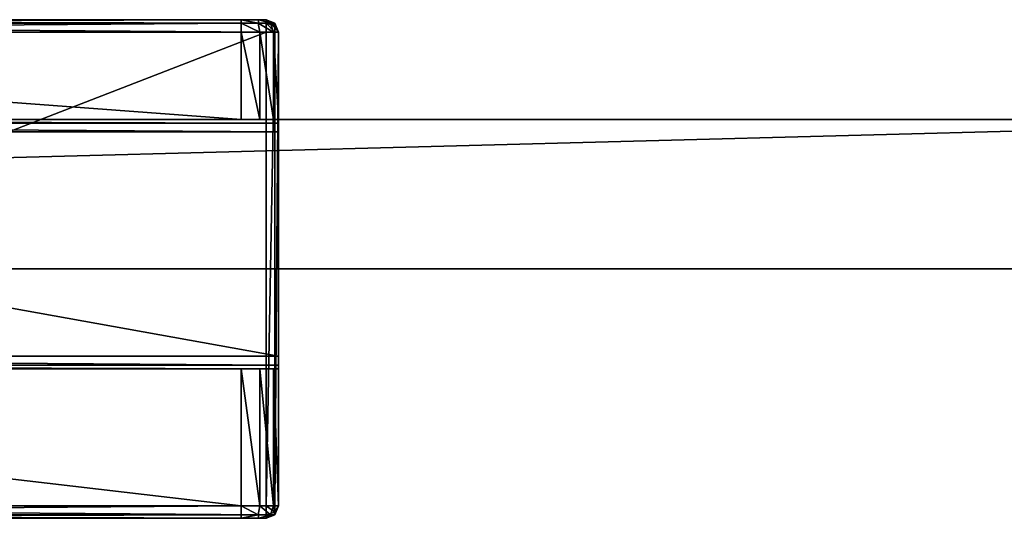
# Model space of a CAD drawing. Header units: metres. Extents: x 0 to 607, y -215 to 49.
# Tile 9 of 10: x 193 to 233, y -13 to 7. Entities that reach past the tile are written whole.
import ezdxf

# ---------------------------------------------------------------- set-up
doc = ezdxf.new("R2010")
doc.units = ezdxf.units.M

msp = doc.modelspace()

# ---------------------------------------------------------------- linework, layer by layer
at = {"layer": 'Y2A61L'}
for points in [[(24.000277, 3, 3), (24.000277, 3, 1994), (251.000275, 3, 3)], [(24.000277, 3, 1994), (251.000275, 3, 1994), (251.000275, 3, 3)], [(24.000277, 3, 3), (251.000275, 3, 3), (24.000277, -3, 3)], [(251.000275, 3, 3), (251.000275, -3, 3), (24.000277, -3, 3)], [(24.000277, 3, 1994), (24.000277, -3, 1994), (251.000275, 3, 1994)], [(24.000277, -3, 1994), (251.000275, -3, 1994), (251.000275, 3, 1994)], [(251.000275, -3, 3), (251.000275, -3, 1994), (24.000277, -3, 3)], [(251.000275, -3, 1994), (24.000277, -3, 1994), (24.000277, -3, 3)]]:
    msp.add_3dface(points, dxfattribs=at)
at = {"layer": 'Y2A61L012'}
for points in [[(203.349472, 7, 1997.5), (202.349472, 7, 1976.5), (154.349472, 7, 1997.5)], [(202.349472, 7, 1976.5), (155.349472, 7, 1976.5), (154.349472, 7, 1997.5)], [(203.349472, 7, 1997.5), (154.349472, 7, 1997.5), (203.349472, 6.853553, 1997.853516)], [(154.349472, 7, 1997.5), (154.349472, 6.853553, 1997.853516), (203.349472, 6.853553, 1997.853516)], [(203.349472, 6.853553, 1997.853516), (154.349472, 6.853553, 1997.853516), (203.349472, 6.5, 1998)], [(154.349472, 6.853553, 1997.853516), (154.349472, 6.5, 1998), (203.349472, 6.5, 1998)], [(202.349472, 6.853553, 1976.146484), (155.349472, 6.853553, 1976.146484), (202.349472, 7, 1976.5)], [(155.349472, 6.853553, 1976.146484), (155.349472, 7, 1976.5), (202.349472, 7, 1976.5)], [(202.349472, 6.5, 1976), (155.349472, 6.5, 1976), (202.349472, 6.853553, 1976.146484)], [(155.349472, 6.5, 1976), (155.349472, 6.853553, 1976.146484), (202.349472, 6.853553, 1976.146484)], [(203.05658, 7, 1976.792847), (202.349472, 7, 1976.5), (203.349472, 7, 1997.5)], [(203.05658, 7, 1976.792847), (203.026245, 6.853553, 1976.327759), (202.349472, 7, 1976.5)], [(202.349472, 7, 1976.5), (203.026245, 6.853553, 1976.327759), (202.349472, 6.853553, 1976.146484)], [(203.026245, 6.853553, 1976.327759), (203.099472, 6.5, 1976.200928), (202.349472, 6.853553, 1976.146484)], [(203.099472, 6.5, 1976.200928), (202.349472, 6.5, 1976), (202.349472, 6.853553, 1976.146484)], [(203.026245, 6.853553, 1976.327759), (203.05658, 7, 1976.792847), (203.521683, 6.853553, 1976.823242)], [(203.521683, 6.853553, 1976.823242), (203.648514, 6.5, 1976.75), (203.026245, 6.853553, 1976.327759)], [(203.648514, 6.5, 1976.75), (203.099472, 6.5, 1976.200928), (203.026245, 6.853553, 1976.327759)], [(203.349472, 7, 1977.5), (203.05658, 7, 1976.792847), (203.349472, 7, 1997.5)], [(203.05658, 7, 1976.792847), (203.349472, 7, 1977.5), (203.521683, 6.853553, 1976.823242)], [(203.703018, 6.853553, 1997.5), (203.349472, 7, 1997.5), (203.703018, 6.75, 1997.75)], [(203.349472, 7, 1997.5), (203.349472, 6.853553, 1997.853516), (203.703018, 6.75, 1997.75)], [(203.703018, 6.853553, 1997.5), (203.703018, 6.853553, 1977.5), (203.349472, 7, 1997.5)], [(203.703018, 6.853553, 1977.5), (203.349472, 7, 1977.5), (203.349472, 7, 1997.5)], [(203.521683, 6.853553, 1976.823242), (203.349472, 7, 1977.5), (203.703018, 6.853553, 1977.5)], [(203.703018, 6.75, 1997.75), (203.349472, 6.853553, 1997.853516), (203.703018, 6.5, 1997.853516)], [(203.349472, 6.853553, 1997.853516), (203.349472, 6.5, 1998), (203.703018, 6.5, 1997.853516)], [(203.703018, 6.853553, 1977.5), (203.849472, 6.5, 1977.5), (203.521683, 6.853553, 1976.823242)], [(203.849472, 6.5, 1977.5), (203.648514, 6.5, 1976.75), (203.521683, 6.853553, 1976.823242)], [(203.703018, 6.75, 1997.75), (203.849472, 6.5, 1997.5), (203.703018, 6.853553, 1997.5)], [(203.849472, 6.5, 1997.5), (203.849472, 6.5, 1977.5), (203.703018, 6.853553, 1997.5)], [(203.849472, 6.5, 1977.5), (203.703018, 6.853553, 1977.5), (203.703018, 6.853553, 1997.5)], [(203.849472, 6.5, 1997.5), (203.703018, 6.75, 1997.75), (203.703018, 6.5, 1997.853516)], [(203.349472, -12.5, 1998), (203.349472, 6.5, 1998), (154.349472, -12.5, 1998)], [(203.349472, 6.5, 1998), (154.349472, 6.5, 1998), (154.349472, -12.5, 1998)], [(202.349472, 6.5, 1976), (202.349472, 3, 1976), (155.349472, 6.5, 1976)], [(202.349472, 3, 1976), (155.349472, 3, 1976), (155.349472, 6.5, 1976)], [(203.099472, 6.5, 1976.200928), (203.099472, 3, 1976.200928), (202.349472, 6.5, 1976)], [(203.099472, 3, 1976.200928), (202.349472, 3, 1976), (202.349472, 6.5, 1976)], [(203.648514, 6.5, 1976.75), (203.648514, 3, 1976.75), (203.099472, 6.5, 1976.200928)], [(203.648514, 3, 1976.75), (203.099472, 3, 1976.200928), (203.099472, 6.5, 1976.200928)], [(203.703018, -12.5, 1997.853516), (203.703018, 6.5, 1997.853516), (203.349472, -12.5, 1998)], [(203.703018, 6.5, 1997.853516), (203.349472, 6.5, 1998), (203.349472, -12.5, 1998)], [(203.849472, 6.5, 1977.5), (203.849472, 3, 1977.5), (203.648514, 6.5, 1976.75)], [(203.849472, 3, 1977.5), (203.648514, 3, 1976.75), (203.648514, 6.5, 1976.75)], [(203.849472, -12.5, 1997.5), (203.849472, 6.5, 1997.5), (203.703018, -12.5, 1997.853516)], [(203.849472, 6.5, 1997.5), (203.703018, 6.5, 1997.853516), (203.703018, -12.5, 1997.853516)], [(203.849472, 2.853553, 1993.853516), (203.849472, 6.5, 1997.5), (203.849472, 2.5, 1994)], [(203.849472, 6.5, 1997.5), (203.849472, -12.5, 1997.5), (203.849472, 2.5, 1994)], [(203.849472, 3, 1993.5), (203.849472, 6.5, 1997.5), (203.849472, 2.853553, 1993.853516)], [(203.849472, 3, 1977.5), (203.849472, 6.5, 1997.5), (203.849472, 3, 1993.5)], [(203.849472, 6.5, 1977.5), (203.849472, 6.5, 1997.5), (203.849472, 3, 1977.5)], [(153.849472, 3, 1993.5), (155.349472, 3, 1976), (203.849472, 3, 1993.5)], [(203.849472, 3, 1993.5), (203.849472, 2.853553, 1993.853516), (153.849472, 3, 1993.5)], [(203.849472, 2.853553, 1993.853516), (153.849472, 2.853553, 1993.853516), (153.849472, 3, 1993.5)], [(203.849472, 2.853553, 1993.853516), (203.849472, 2.5, 1994), (153.849472, 2.853553, 1993.853516)], [(203.849472, 2.5, 1994), (153.849472, 2.5, 1994), (153.849472, 2.853553, 1993.853516)], [(155.349472, 3, 1976), (202.349472, 3, 1976), (203.849472, 3, 1993.5)], [(203.849472, 3, 1993.5), (202.349472, 3, 1976), (203.648514, 3, 1976.75)], [(202.349472, 3, 1976), (203.099472, 3, 1976.200928), (203.648514, 3, 1976.75)], [(203.849472, 3, 1993.5), (203.648514, 3, 1976.75), (203.849472, 3, 1977.5)], [(203.849472, 2.5, 1994), (203.849472, -6.5, 1994), (153.849472, 2.5, 1994)], [(203.849472, -6.5, 1994), (153.849472, -6.5, 1994), (153.849472, 2.5, 1994)], [(203.849472, 2.5, 1994), (203.849472, -12.5, 1997.5), (203.849472, -6.5, 1994)], [(203.849472, -6.5, 1994), (203.849472, -6.853553, 1993.853516), (153.849472, -6.5, 1994)], [(203.849472, -6.853553, 1993.853516), (153.849472, -6.853553, 1993.853516), (153.849472, -6.5, 1994)], [(203.849472, -6.5, 1994), (203.849472, -12.5, 1997.5), (203.849472, -6.853553, 1993.853516)], [(203.849472, -6.853553, 1993.853516), (203.849472, -7, 1993.5), (153.849472, -6.853553, 1993.853516)], [(203.849472, -7, 1993.5), (153.849472, -7, 1993.5), (153.849472, -6.853553, 1993.853516)], [(203.849472, -7, 1993.5), (155.349472, -7, 1976), (153.849472, -7, 1993.5)], [(202.349472, -7, 1976), (202.349472, -12.5, 1976), (155.349472, -7, 1976)], [(202.349472, -12.5, 1976), (155.349472, -12.5, 1976), (155.349472, -7, 1976)], [(155.349472, -7, 1976), (203.849472, -7, 1993.5), (202.349472, -7, 1976)], [(203.099472, -7, 1976.200928), (203.099472, -12.5, 1976.200928), (202.349472, -7, 1976)], [(203.099472, -12.5, 1976.200928), (202.349472, -12.5, 1976), (202.349472, -7, 1976)], [(203.099472, -7, 1976.200928), (202.349472, -7, 1976), (203.648514, -7, 1976.75)], [(202.349472, -7, 1976), (203.849472, -7, 1993.5), (203.648514, -7, 1976.75)], [(203.648514, -7, 1976.75), (203.648514, -12.5, 1976.75), (203.099472, -7, 1976.200928)], [(203.648514, -12.5, 1976.75), (203.099472, -12.5, 1976.200928), (203.099472, -7, 1976.200928)], [(203.849472, -7, 1977.5), (203.849472, -12.5, 1977.5), (203.648514, -7, 1976.75)], [(203.849472, -12.5, 1977.5), (203.648514, -12.5, 1976.75), (203.648514, -7, 1976.75)], [(203.648514, -7, 1976.75), (203.849472, -7, 1993.5), (203.849472, -7, 1977.5)], [(203.849472, -6.853553, 1993.853516), (203.849472, -12.5, 1997.5), (203.849472, -7, 1993.5)], [(203.849472, -12.5, 1977.5), (203.849472, -7, 1977.5), (203.849472, -12.5, 1997.5)], [(203.849472, -7, 1977.5), (203.849472, -7, 1993.5), (203.849472, -12.5, 1997.5)], [(203.349472, -12.5, 1998), (154.349472, -12.5, 1998), (203.349472, -12.853554, 1997.853516)], [(154.349472, -12.5, 1998), (154.349472, -12.853554, 1997.853516), (203.349472, -12.853554, 1997.853516)], [(202.349472, -12.853554, 1976.146484), (155.349472, -12.853554, 1976.146484), (202.349472, -12.5, 1976)], [(155.349472, -12.853554, 1976.146484), (155.349472, -12.5, 1976), (202.349472, -12.5, 1976)], [(202.349472, -12.853554, 1976.146484), (202.349472, -12.5, 1976), (203.026245, -12.853554, 1976.327759)], [(202.349472, -12.5, 1976), (203.099472, -12.5, 1976.200928), (203.026245, -12.853554, 1976.327759)], [(203.026245, -12.853554, 1976.327759), (203.099472, -12.5, 1976.200928), (203.521683, -12.853554, 1976.823242)], [(203.099472, -12.5, 1976.200928), (203.648514, -12.5, 1976.75), (203.521683, -12.853554, 1976.823242)], [(203.703018, -12.5, 1997.853516), (203.349472, -12.5, 1998), (203.703018, -12.75, 1997.75)], [(203.349472, -12.5, 1998), (203.349472, -12.853554, 1997.853516), (203.703018, -12.75, 1997.75)], [(203.521683, -12.853554, 1976.823242), (203.648514, -12.5, 1976.75), (203.703018, -12.853554, 1977.5)], [(203.648514, -12.5, 1976.75), (203.849472, -12.5, 1977.5), (203.703018, -12.853554, 1977.5)], [(203.849472, -12.5, 1977.5), (203.849472, -12.5, 1997.5), (203.703018, -12.853554, 1977.5)], [(203.849472, -12.5, 1997.5), (203.703018, -12.853554, 1997.5), (203.703018, -12.853554, 1977.5)], [(203.849472, -12.5, 1997.5), (203.703018, -12.75, 1997.75), (203.703018, -12.853554, 1997.5)], [(203.703018, -12.75, 1997.75), (203.849472, -12.5, 1997.5), (203.703018, -12.5, 1997.853516)], [(203.349472, -12.853554, 1997.853516), (154.349472, -12.853554, 1997.853516), (203.349472, -13, 1997.5)], [(154.349472, -12.853554, 1997.853516), (154.349472, -13, 1997.5), (203.349472, -13, 1997.5)], [(203.349472, -13, 1997.5), (154.349472, -13, 1997.5), (166.849472, -13, 1993.5)], [(202.349472, -13, 1976.5), (155.349472, -13, 1976.5), (202.349472, -12.853554, 1976.146484)], [(155.349472, -13, 1976.5), (155.349472, -12.853554, 1976.146484), (202.349472, -12.853554, 1976.146484)], [(155.349472, -13, 1976.5), (202.349472, -13, 1976.5), (166.849472, -13, 1984.5)], [(190.849472, -13, 1993.5), (203.349472, -13, 1997.5), (166.849472, -13, 1993.5)], [(166.849472, -13, 1984.5), (202.349472, -13, 1976.5), (190.849472, -13, 1984.5)], [(191.849472, -13, 1993.232056), (203.349472, -13, 1997.5), (190.849472, -13, 1993.5)], [(190.849472, -13, 1984.5), (202.349472, -13, 1976.5), (191.849472, -13, 1984.767944)], [(192.581528, -13, 1992.5), (203.349472, -13, 1997.5), (191.849472, -13, 1993.232056)], [(191.849472, -13, 1984.767944), (202.349472, -13, 1976.5), (192.581528, -13, 1985.5)], [(192.849472, -13, 1991.5), (203.349472, -13, 1997.5), (192.581528, -13, 1992.5)], [(192.581528, -13, 1985.5), (202.349472, -13, 1976.5), (192.849472, -13, 1986.5)], [(203.349472, -13, 1997.5), (192.849472, -13, 1991.5), (203.349472, -13, 1977.5)], [(192.849472, -13, 1991.5), (192.849472, -13, 1986.5), (203.349472, -13, 1977.5)], [(203.349472, -13, 1977.5), (192.849472, -13, 1986.5), (203.05658, -13, 1976.792847)], [(192.849472, -13, 1986.5), (202.349472, -13, 1976.5), (203.05658, -13, 1976.792847)], [(203.05658, -13, 1976.792847), (202.349472, -13, 1976.5), (203.026245, -12.853554, 1976.327759)], [(203.026245, -12.853554, 1976.327759), (202.349472, -13, 1976.5), (202.349472, -12.853554, 1976.146484)], [(203.521683, -12.853554, 1976.823242), (203.05658, -13, 1976.792847), (203.026245, -12.853554, 1976.327759)], [(203.05658, -13, 1976.792847), (203.521683, -12.853554, 1976.823242), (203.349472, -13, 1977.5)], [(203.703018, -12.75, 1997.75), (203.349472, -12.853554, 1997.853516), (203.703018, -12.853554, 1997.5)], [(203.349472, -13, 1977.5), (203.521683, -12.853554, 1976.823242), (203.703018, -12.853554, 1977.5)], [(203.703018, -12.853554, 1977.5), (203.703018, -12.853554, 1997.5), (203.349472, -13, 1977.5)], [(203.703018, -12.853554, 1997.5), (203.349472, -13, 1997.5), (203.349472, -13, 1977.5)], [(203.349472, -12.853554, 1997.853516), (203.349472, -13, 1997.5), (203.703018, -12.853554, 1997.5)]]:
    msp.add_3dface(points, dxfattribs=at)

doc.saveas('drawing.dxf')
